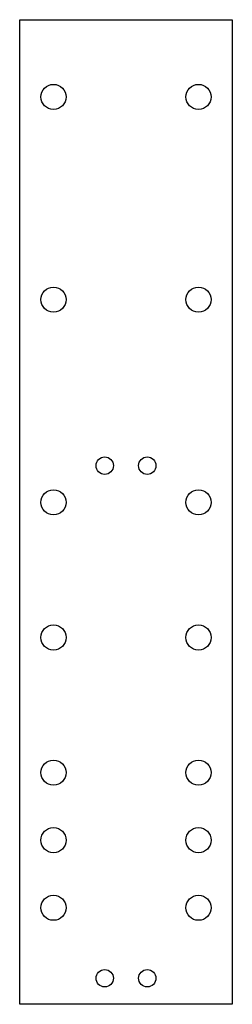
# Model space of a CAD drawing. Extents: x -20 to 200, y -295 to 725.
import ezdxf

# ---------------------------------------------------------------- set-up
doc = ezdxf.new("R2010")
doc.units = 0

msp = doc.modelspace()

# ---------------------------------------------------------------- linework, layer by layer
for p, q in [((-20, -295), (-20, 725)), ((-20, 725), (200, 725)), ((200, 725), (200, -295)), ((200, -295), (-20, -295))]:
    msp.add_line(p, q)
at = {"layer": 'PS_SOLID'}
for centre, radius in [((15, 645), 13), ((165, 645), 13), ((15, 435), 13), ((165, 435), 13), ((68, 263), 9), ((112, 263), 9), ((15, 225), 13), ((165, 225), 13), ((15, 85), 13), ((165, 85), 13), ((15, -55), 13), ((165, -55), 13), ((15, -125), 13), ((165, -125), 13), ((15, -195), 13), ((165, -195), 13), ((68, -268), 9), ((112, -268), 9)]:
    msp.add_circle(centre, radius, dxfattribs=at)

doc.saveas('drawing.dxf')
